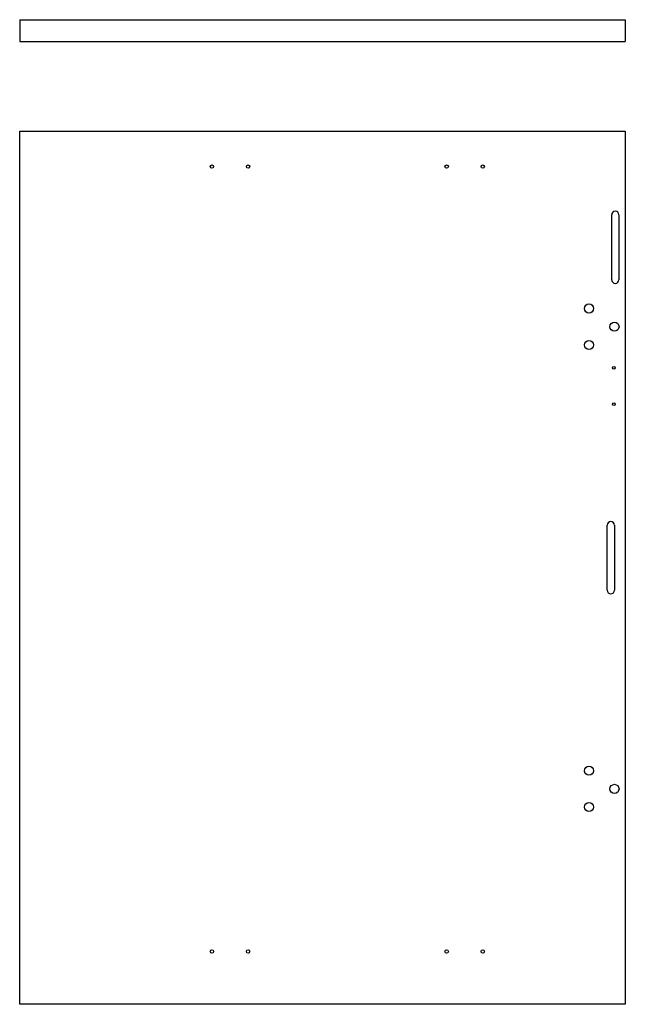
# Model space of a CAD drawing. Header units: inches. Extents: x -5.3 to 15.7, y -9.1 to 25.
import ezdxf

# ---------------------------------------------------------------- set-up
doc = ezdxf.new("R2010")
doc.units = ezdxf.units.IN
doc.header["$LTSCALE"] = 0.935
doc.header["$MEASUREMENT"] = 0
doc.layers.get('0').update_dxf_attribs({"linetype": 'CONTINUOUS'})

msp = doc.modelspace()

# ---------------------------------------------------------------- linework, layer by layer
for p, q in [((-5.252, 25), (-5.252, 24.25)), ((-5.252, 25), (15.713, 25)), ((15.713, 25), (15.713, 24.25)), ((-5.252, 24.25), (15.713, 24.25)), ((-5.252, -9.088), (-5.252, 21.14)), ((-5.252, 21.14), (15.713, 21.14)), ((15.713, 21.14), (15.713, -9.088)), ((15.243, 15.997), (15.243, 18.247)), ((15.493, 18.247), (15.493, 15.997)), ((15.089, 5.248), (15.089, 7.498)), ((15.339, 7.498), (15.339, 5.248)), ((15.713, -9.088), (-5.252, -9.088))]:
    msp.add_line(p, q)
for centre, radius in [((1.404, 19.916), 0.059), ((2.654, 19.916), 0.059), ((9.529, 19.916), 0.059), ((10.779, 19.916), 0.059), ((14.454, 15), 0.158), ((15.338, 14.37), 0.158), ((14.454, 13.74), 0.158), ((15.319, 12.951), 0.047), ((15.319, 11.691), 0.047), ((14.454, -1), 0.158), ((15.338, -1.63), 0.158), ((14.454, -2.26), 0.158), ((1.404, -7.261), 0.059), ((2.654, -7.261), 0.059), ((9.529, -7.261), 0.059), ((10.779, -7.261), 0.059)]:
    msp.add_circle(centre, radius)
for centre, start, end in [((15.368, 18.247), 0, 180), ((15.368, 15.997), 180, 360), ((15.214, 7.498), 0, 180), ((15.214, 5.248), 180, 360)]:
    msp.add_arc(centre, 0.125, start, end)

doc.saveas('drawing.dxf')
